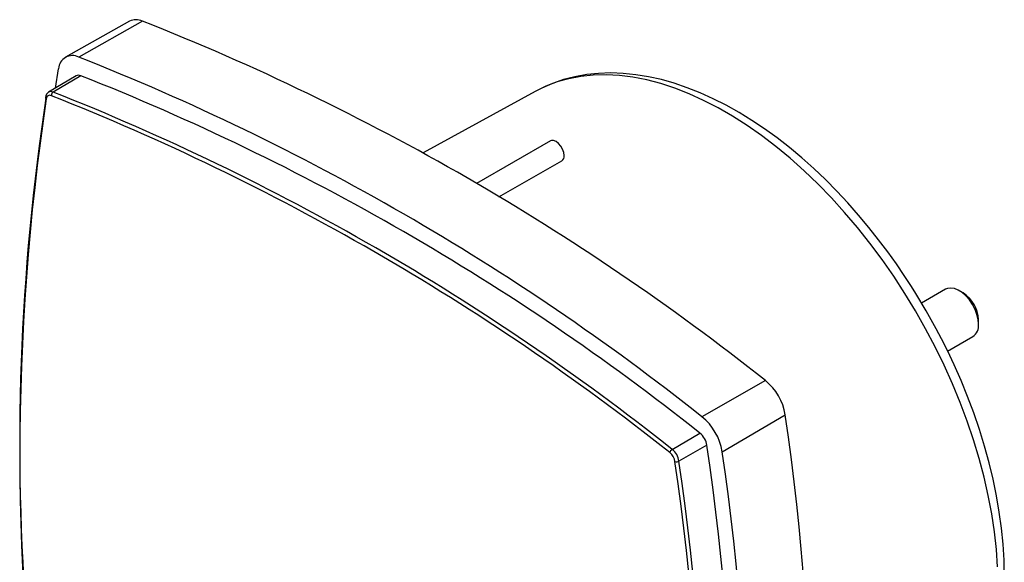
# Model space of a CAD drawing. Header units: millimetres. Extents: x 0 to 489, y 0 to 378.
# Tile 15 of 16: x 346 to 432, y 271 to 319. Entities that reach past the tile are written whole.
import ezdxf

# ---------------------------------------------------------------- set-up
doc = ezdxf.new("R2010")
doc.units = ezdxf.units.MM
doc.header["$LTSCALE"] = 1.75

msp = doc.modelspace()

# ---------------------------------------------------------------- linework, layer by layer
for p, q in [((355.41, 319.046), (349.789, 315.881)), ((356.543, 319.063), (350.949, 315.899)), ((350.716, 314.246), (348.29, 312.81)), ((351.126, 314.256), (348.688, 312.82)), ((348.91, 313.177), (349.175, 314.874)), ((348.28, 312.804), (348.29, 312.81)), ((391.049, 312.868), (381.22, 307.471)), ((392.4, 308.519), (385.913, 304.774)), ((387.877, 303.599), (393.4, 306.787)), ((427.126, 295.481), (425.021, 294.266)), ((428.68, 295.158), (428.326, 295.362)), ((430.023, 292.423), (430.023, 292.831)), ((427.307, 290.044), (429.526, 291.324)), ((411.296, 287.455), (405.718, 284.281)), ((407.492, 281.209), (413.03, 284.452)), ((403.096, 281.411), (405.541, 282.842)), ((406.157, 281.775), (403.695, 280.374))]:
    msp.add_line(p, q)
at = {"flags": 128}
for points in [[(431.691, 271.079), (431.59, 272.606), (431.42, 274.163), (431.184, 275.746), (430.881, 277.352), (430.513, 278.974), (430.081, 280.609), (429.585, 282.252), (429.027, 283.898), (428.409, 285.543), (427.733, 287.182), (427, 288.81), (426.212, 290.423), (425.373, 292.016), (424.483, 293.584), (423.546, 295.124), (422.564, 296.631), (421.541, 298.1), (420.478, 299.527), (419.379, 300.909), (418.248, 302.241), (417.087, 303.52), (415.899, 304.742), (414.688, 305.904), (413.458, 307.001), (412.212, 308.032), (410.953, 308.993), (409.685, 309.882), (408.411, 310.695), (407.136, 311.431), (405.863, 312.088), (404.595, 312.663), (403.336, 313.156), (402.089, 313.564), (400.859, 313.887), (399.648, 314.123), (398.461, 314.273), (397.299, 314.335), (396.168, 314.309), (395.069, 314.196), (394.007, 313.995), (392.983, 313.708), (392.001, 313.335), (391.064, 312.877), (391.049, 312.868)], [(425.419, 293.601), (424.514, 295.114), (424.136, 295.716), (423.494, 296.702), (422.808, 297.708), (422.051, 298.766), (421.24, 299.844), (420.381, 300.929), (419.479, 302.007), (418.54, 303.071), (417.568, 304.111), (416.566, 305.123), (415.538, 306.1), (414.486, 307.039), (413.414, 307.934), (412.324, 308.784), (411.22, 309.584), (410.103, 310.332), (408.976, 311.025), (407.842, 311.662), (406.704, 312.238), (405.562, 312.754), (404.421, 313.206), (403.282, 313.593), (402.148, 313.913), (401.021, 314.165), (399.904, 314.347), (398.799, 314.458), (397.709, 314.497), (396.637, 314.463), (395.585, 314.355), (394.556, 314.172), (393.552, 313.914), (392.575, 313.579), (391.629, 313.168), (391.065, 312.866)], [(393.607, 307.245), (393.572, 307.517), (393.472, 307.803), (393.315, 308.074), (393.118, 308.303), (392.9, 308.469), (392.681, 308.556), (392.484, 308.553), (392.4, 308.519)], [(430.023, 292.423), (429.988, 292.837), (429.885, 293.275), (429.719, 293.718), (429.495, 294.148), (429.223, 294.547), (428.915, 294.9), (428.583, 295.191), (428.24, 295.409), (427.9, 295.545), (427.578, 295.593), (427.287, 295.552), (427.126, 295.481)], [(432.287, 270.323), (432.261, 271.684), (432.179, 273.07), (432.042, 274.476), (431.849, 275.9), (431.602, 277.338), (431.303, 278.787), (430.951, 280.243), (430.549, 281.702), (430.099, 283.16), (429.602, 284.611), (429.061, 286.049), (428.484, 287.463), (427.88, 288.832), (427.28, 290.103), (426.762, 291.136), (426.307, 292.004), (425.724, 293.066), (425.419, 293.601)]]:
    msp.add_lwpolyline(points, dxfattribs=at)
for centre, radius, start, end in [((355.995, 317.856), 1.326, 65.56729, 116.18812), ((277.067, 118.165), 216.048, 51.58939, 68.41599), ((350.401, 314.799), 1.229, 63.54233, 176.46842), ((271.449, 114.94), 216.112, 51.58939, 68.41599), ((350.931, 313.846), 0.453, 64.56062, 118.25559), ((272.338, 114.94), 214.323, 51.5738, 68.43157), ((548.115, 281.831), 202.36, 171.29016, 184.60227), ((348.61, 312.307), 0.596, 122.40671, 173.71346), ((348.403, 312.218), 0.315, 63.62778, 176.38297), ((348.499, 312.412), 0.449, 65.12639, 117.68982), ((348.878, 312.541), 0.338, 124.23904, 186.8245), ((269.464, 112.758), 214.827, 51.60413, 68.40124), ((269.911, 113.531), 214.295, 51.5738, 68.43157), ((559.108, 280.858), 213.34, 171.54179, 188.45821), ((348.171, 312.368), 0.154, 178.26329, 237.47279), ((393.124, 307.187), 0.486, 304.5077, 6.80448), ((427.134, 292.715), 2.891, 2.30593, 57.68869), ((428.828, 292.302), 1.201, 305.51372, 5.79846), ((408.262, 283.701), 4.826, 8.94522, 51.05478), ((402.614, 280.441), 4.937, 8.94522, 51.05478), ((199.254, 252.839), 216.1, 351.58806, 8.41194), ((404.462, 281.508), 1.716, 8.95657, 51.04343), ((403.337, 281.022), 0.458, 121.7125, 166.85066), ((402.048, 280.114), 1.668, 8.95657, 51.04343), ((194.097, 250.356), 214.375, 351.57248, 8.42752), ((402.096, 280.142), 1.265, 8.94528, 51.05472), ((403.478, 280.777), 0.458, 253.1546, 298.28317), ((191.663, 248.959), 214.347, 351.57248, 8.42752), ((193.652, 249.586), 216.165, 351.58806, 8.41194), ((192.326, 248.959), 213.34, 351.54179, 8.45821)]:
    msp.add_arc(centre, radius, start, end)

doc.saveas('drawing.dxf')
